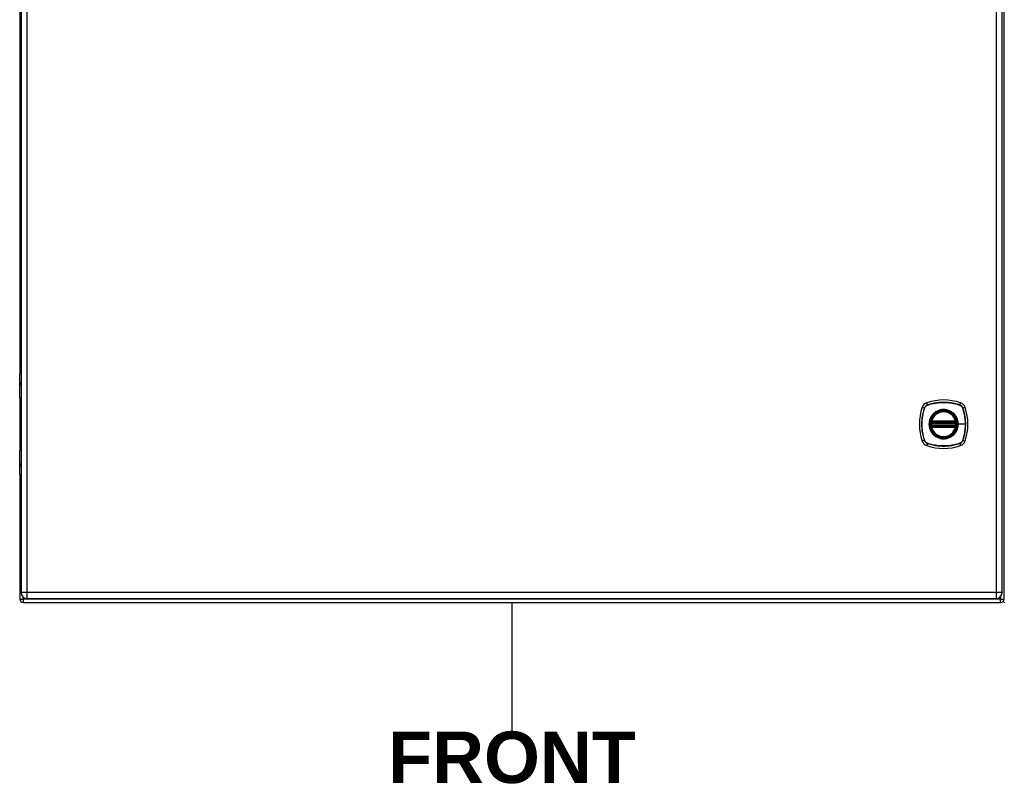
# Model space of a CAD drawing. Header units: inches. Extents: x 3 to 173, y 3 to 113.
# Tile 7 of 18: x 75 to 99, y 43 to 61. Entities that reach past the tile are written whole.
import ezdxf

# ---------------------------------------------------------------- set-up
doc = ezdxf.new("R2010")
doc.units = ezdxf.units.IN
doc.header["$LTSCALE"] = 10.4
doc.header["$MEASUREMENT"] = 0
doc.linetypes.add('CHAIN', pattern=[0.7087, 0.4724, -0.0591, 0.1181, -0.0591])
doc.layers.get('0').update_dxf_attribs({"lineweight": 25})
for name, color, linetype, lineweight in [('Sketch Geometry(ANSI)', 7, 'Continuous', 25), ('Symbols(ANSI)', 7, 'Continuous', 25), ('Visible Edges(ANSI)', 7, 'Continuous', 25), ('Visible Tangent Edges(ANSI)', 7, 'Continuous', 25), ('Work Point(ANSI)', 7, 'Continuous', 25)]:
    doc.layers.add(name, color=color, linetype=linetype, lineweight=lineweight)
doc.styles.add('Dimension-ANSI', font='arialbd.ttf')

# ---------------------------------------------------------------- blocks, each defined once
blk = doc.blocks.new('FRONT')
at = {"layer": 'Sketch Geometry(ANSI)'}
blk.add_line((0, 0.15), (0, -0.15), dxfattribs=at)
at = {"layer": 'Symbols(ANSI)', "color": 7, "insert": (0, -0.2119), "char_height": 0.12, "attachment_point": 5, "style": 'Dimension-ANSI'}
blk.add_mtext('\\fArial|b1|i0;FRONT', dxfattribs=at)

msp = doc.modelspace()

# ---------------------------------------------------------------- linework, layer by layer
at = {"layer": 'Visible Edges(ANSI)'}
for p, q in [((74.6879, 70.95339), (74.6879, 47.58069)), ((98.4652, 47.58069), (98.4652, 70.95339)), ((98.51526, 47.42113), (98.51526, 71.11294)), ((74.65644, 65.64029), (74.65644, 52.89378)), ((74.6536, 52.30242), (74.6536, 52.88362)), ((74.67317, 52.90319), (74.6879, 52.90319)), ((74.6879, 52.66053), (74.68473, 52.66053)), ((74.68473, 52.61748), (74.6879, 52.61748)), ((74.65644, 52.29342), (74.65644, 51.02767)), ((74.6879, 52.28676), (74.66925, 52.28676)), ((96.75452, 51.69968), (97.34463, 51.69968)), ((97.34463, 51.62141), (96.75452, 51.62141)), ((96.75861, 51.71938), (97.34055, 51.71938)), ((97.34055, 51.60171), (96.75861, 51.60171)), ((74.6536, 50.43747), (74.6536, 51.01867)), ((74.66925, 51.03433), (74.6879, 51.03433)), ((74.6879, 50.70361), (74.68473, 50.70361)), ((74.68473, 50.66056), (74.6879, 50.66056)), ((74.65644, 50.42731), (74.65644, 47.42113)), ((74.6879, 50.4179), (74.67317, 50.4179)), ((74.73995, 47.33762), (98.43176, 47.33762)), ((74.83304, 47.43555), (98.32006, 47.43555))]:
    msp.add_line(p, q, dxfattribs=at)
at = {"layer": 'Visible Edges(ANSI)', "flags": 128}
for points in [[(96.74295, 51.71342), (96.74294, 51.71337), (96.74292, 51.71321), (96.74287, 51.71295), (96.74281, 51.71258), (96.74273, 51.71211), (96.74264, 51.71155), (96.74253, 51.71089), (96.7424, 51.71013), (96.74227, 51.70928), (96.74212, 51.70834), (96.74196, 51.70733), (96.7418, 51.70623), (96.74163, 51.70507), (96.74145, 51.70383), (96.74127, 51.70253), (96.74109, 51.70117), (96.74091, 51.69976), (96.74073, 51.69831), (96.74055, 51.69682), (96.74038, 51.6953), (96.74021, 51.69375), (96.74004, 51.69218), (96.73988, 51.6906), (96.73973, 51.68902)], [(96.73973, 51.63207), (96.73988, 51.63048), (96.74004, 51.62889), (96.74021, 51.62731), (96.74038, 51.62576), (96.74055, 51.62423), (96.74073, 51.62274), (96.74091, 51.62129), (96.7411, 51.61988), (96.74128, 51.61853), (96.74146, 51.61723), (96.74163, 51.616), (96.7418, 51.61483), (96.74197, 51.61374), (96.74213, 51.61272), (96.74227, 51.61179), (96.74241, 51.61094), (96.74253, 51.61019), (96.74264, 51.60953), (96.74273, 51.60897), (96.74281, 51.6085), (96.74287, 51.60814), (96.74292, 51.60788), (96.74294, 51.60772), (96.74295, 51.60767)], [(97.35942, 51.68902), (97.35927, 51.6906), (97.35912, 51.69218), (97.35895, 51.69375), (97.35878, 51.6953), (97.35861, 51.69682), (97.35843, 51.69831), (97.35825, 51.69976), (97.35807, 51.70117), (97.35788, 51.70253), (97.3577, 51.70383), (97.35753, 51.70507), (97.35736, 51.70623), (97.35719, 51.70733), (97.35704, 51.70834), (97.35689, 51.70928), (97.35675, 51.71013), (97.35663, 51.71089), (97.35652, 51.71155), (97.35643, 51.71211), (97.35635, 51.71258), (97.35629, 51.71295), (97.35624, 51.71321), (97.35621, 51.71337), (97.3562, 51.71342)], [(97.3562, 51.60767), (97.35621, 51.60772), (97.35624, 51.60788), (97.35629, 51.60814), (97.35635, 51.6085), (97.35643, 51.60897), (97.35652, 51.60953), (97.35663, 51.61019), (97.35675, 51.61094), (97.35689, 51.61179), (97.35703, 51.61272), (97.35719, 51.61374), (97.35735, 51.61483), (97.35752, 51.616), (97.3577, 51.61723), (97.35788, 51.61853), (97.35806, 51.61988), (97.35824, 51.62129), (97.35842, 51.62274), (97.3586, 51.62423), (97.35878, 51.62576), (97.35895, 51.62731), (97.35912, 51.62889), (97.35927, 51.63048), (97.35942, 51.63207)]]:
    msp.add_lwpolyline(points, dxfattribs=at)
at = {"layer": 'Visible Edges(ANSI)'}
for radius in [0.318, 0.31311]:
    msp.add_circle((97.04958, 51.66055), radius, dxfattribs=at)
for centre, radius, start, end in [((74.67317, 52.88362), 0.01957, 90, 180), ((74.66925, 52.30242), 0.01566, 180, 270), ((97.7345, 51.66055), 1.272, 161.227837, 198.772163), ((96.69692, 52.01321), 0.17612, 108.772163, 161.227837), ((97.04958, 50.97562), 1.272, 71.227837, 108.772163), ((97.40224, 52.01321), 0.17612, 18.772163, 71.227837), ((96.36466, 51.66055), 1.272, 341.227837, 18.772163), ((97.04958, 51.66055), 0.31115, 13.634392, 166.365608), ((97.04958, 51.66055), 0.31115, 174.749905, 185.250095), ((96.75452, 51.71143), 0.01174, 170.215981, 270), ((96.75452, 51.60967), 0.01174, 90, 189.784019), ((97.04958, 51.66055), 0.31115, 166.365608, 170.215981), ((97.04958, 51.66055), 0.31115, 189.784019, 193.634392), ((96.75861, 51.73112), 0.01174, 166.365608, 270), ((96.75861, 51.58997), 0.01174, 90, 193.634392), ((97.04958, 51.66055), 0.31115, 193.634392, 346.365608), ((97.34055, 51.73112), 0.01174, 270, 13.634392), ((97.34055, 51.58997), 0.01174, 346.365608, 90), ((97.34463, 51.71143), 0.01174, 270, 9.784019), ((97.34463, 51.60967), 0.01174, 350.215981, 90), ((97.04958, 51.66055), 0.31115, 9.784019, 13.634392), ((97.04958, 51.66055), 0.31115, 346.365608, 350.215981), ((97.04958, 51.66055), 0.31115, 354.749905, 5.250095), ((96.69692, 51.30789), 0.17612, 198.772163, 251.227837), ((97.04958, 52.34547), 1.272, 251.227837, 288.772163), ((97.40224, 51.30789), 0.17612, 288.772163, 341.227837), ((74.66925, 51.01867), 0.01566, 90, 180), ((74.67317, 50.43747), 0.01957, 180, 270), ((74.83304, 47.58069), 0.14514, 180, 270), ((98.32006, 47.58069), 0.14514, 270, 0), ((74.73995, 47.42113), 0.08351, 180, 270), ((98.43176, 47.42113), 0.08351, 270, 0)]:
    msp.add_arc(centre, radius, start, end, dxfattribs=at)
at = {"layer": 'Visible Tangent Edges(ANSI)'}
for p, q in [((74.83304, 47.58069), (74.83304, 70.95339)), ((98.32006, 70.95339), (98.32006, 47.58069)), ((74.6879, 52.88362), (74.6536, 52.88362)), ((74.67613, 52.67032), (74.6879, 52.67032)), ((74.6879, 52.6077), (74.67613, 52.6077)), ((74.6536, 52.30242), (74.6879, 52.30242)), ((96.53016, 52.06988), (96.58476, 52.05133)), ((96.58666, 52.05021), (96.58681, 52.05064)), ((96.6588, 52.12537), (96.64024, 52.17996)), ((96.65948, 52.12332), (96.65991, 52.12347)), ((97.43924, 52.12347), (97.43968, 52.12332)), ((97.44036, 52.12537), (97.45892, 52.17996)), ((97.51235, 52.05064), (97.5125, 52.05021)), ((97.5144, 52.05133), (97.56899, 52.06988)), ((96.75143, 51.68794), (96.73973, 51.68902)), ((96.75143, 51.63315), (96.73973, 51.63207)), ((96.74888, 51.7124), (96.74295, 51.71342)), ((96.74295, 51.60767), (96.74888, 51.60869)), ((96.7472, 51.73389), (96.75861, 51.73112)), ((96.75861, 51.58997), (96.7472, 51.5872)), ((96.75143, 51.68794), (97.34773, 51.68794)), ((97.34773, 51.63315), (96.75143, 51.63315)), ((96.75452, 51.69968), (96.75452, 51.70971)), ((96.75452, 51.61138), (96.75452, 51.62141)), ((96.75861, 51.71938), (96.75861, 51.73112)), ((97.34055, 51.73112), (96.75861, 51.73112)), ((96.75861, 51.70953), (96.75861, 51.71938)), ((96.75861, 51.70953), (97.34055, 51.70953)), ((96.75861, 51.60171), (96.75861, 51.61156)), ((97.34055, 51.61156), (96.75861, 51.61156)), ((96.75861, 51.58997), (96.75861, 51.60171)), ((96.75861, 51.58997), (97.34055, 51.58997)), ((97.34055, 51.73112), (97.35196, 51.73389)), ((97.34055, 51.73112), (97.34055, 51.71938)), ((97.34055, 51.71938), (97.34055, 51.70953)), ((97.34055, 51.61156), (97.34055, 51.60171)), ((97.34055, 51.60171), (97.34055, 51.58997)), ((97.35196, 51.5872), (97.34055, 51.58997)), ((97.34463, 51.70971), (97.34463, 51.69968)), ((97.34463, 51.62141), (97.34463, 51.61138)), ((97.35942, 51.68902), (97.34773, 51.68794)), ((97.35942, 51.63207), (97.34773, 51.63315)), ((97.3562, 51.71342), (97.35028, 51.7124)), ((97.35028, 51.60869), (97.3562, 51.60767)), ((97.39965, 51.66055), (97.40436, 51.66055)), ((97.57729, 51.66055), (97.40436, 51.66055)), ((96.58476, 51.26976), (96.53016, 51.25121)), ((96.58681, 51.27045), (96.58666, 51.27088)), ((96.6588, 51.19572), (96.64024, 51.14113)), ((96.65991, 51.19762), (96.65948, 51.19777)), ((97.43968, 51.19777), (97.43924, 51.19762)), ((97.44036, 51.19572), (97.45892, 51.14113)), ((97.5125, 51.27088), (97.51235, 51.27045)), ((97.5144, 51.26976), (97.56899, 51.25121)), ((74.6879, 51.01867), (74.6536, 51.01867)), ((74.67613, 50.71339), (74.6879, 50.71339)), ((74.6879, 50.65077), (74.67613, 50.65077)), ((74.6536, 50.43747), (74.6879, 50.43747)), ((74.83304, 47.58069), (74.6879, 47.58069)), ((74.83304, 47.43555), (74.83304, 47.58069)), ((98.32006, 47.58069), (74.83304, 47.58069)), ((98.32006, 47.58069), (98.32006, 47.43555)), ((98.4652, 47.58069), (98.32006, 47.58069)), ((74.65644, 47.42113), (74.73995, 47.42113)), ((74.73995, 47.42113), (74.73995, 47.46933)), ((98.43176, 47.42113), (74.73995, 47.42113)), ((74.73995, 47.42113), (74.73995, 47.33762)), ((98.43176, 47.48801), (98.43176, 47.42113)), ((98.43176, 47.42113), (98.51526, 47.42113)), ((98.43176, 47.33762), (98.43176, 47.42113))]:
    msp.add_line(p, q, dxfattribs=at)
at = {"layer": 'Visible Tangent Edges(ANSI)', "flags": 128}
for points in [[(74.67613, 52.67032), (74.67402, 52.67009), (74.67203, 52.66938), (74.67019, 52.6682), (74.66852, 52.66652), (74.66702, 52.66436), (74.66571, 52.66173), (74.66461, 52.65868), (74.66371, 52.65523), (74.66302, 52.65145), (74.66253, 52.64743), (74.66224, 52.64324), (74.66214, 52.63897), (74.66224, 52.63469), (74.66254, 52.63051), (74.66303, 52.6265), (74.66373, 52.62274), (74.66463, 52.61929), (74.66573, 52.61623), (74.66704, 52.61363), (74.66855, 52.6115), (74.67022, 52.60984), (74.67206, 52.60865), (74.67403, 52.60794), (74.67613, 52.6077)], [(74.68473, 52.61748), (74.68275, 52.61765), (74.68088, 52.61814), (74.67914, 52.61895), (74.67755, 52.6201), (74.67612, 52.62156), (74.67488, 52.62335), (74.67384, 52.62545), (74.67298, 52.62782), (74.67232, 52.63041), (74.67185, 52.63317), (74.67157, 52.63604), (74.67148, 52.63898), (74.67157, 52.64192), (74.67184, 52.6448), (74.67231, 52.64756), (74.67297, 52.65016), (74.67382, 52.65253), (74.67486, 52.65463), (74.6761, 52.65644), (74.67752, 52.65793), (74.6791, 52.65908), (74.68085, 52.65989), (74.68274, 52.66038), (74.68473, 52.66053)], [(96.58476, 52.05133), (96.57458, 52.01983), (96.56525, 51.98801), (96.55678, 51.95591), (96.54919, 51.92354), (96.54247, 51.89096), (96.53664, 51.8582), (96.53171, 51.82528), (96.52768, 51.79226), (96.52455, 51.75917), (96.52232, 51.72604), (96.52099, 51.69292), (96.52056, 51.65983), (96.52103, 51.62675), (96.52239, 51.59366), (96.52465, 51.56062), (96.5278, 51.52766), (96.53184, 51.49481), (96.53677, 51.46209), (96.54258, 51.42952), (96.54928, 51.39713), (96.55685, 51.36493), (96.56529, 51.33296), (96.57459, 51.30123), (96.58476, 51.26976)], [(96.58666, 51.27088), (96.57643, 51.30223), (96.56706, 51.33384), (96.55855, 51.36571), (96.55091, 51.3978), (96.54415, 51.43009), (96.53828, 51.46257), (96.53329, 51.4952), (96.5292, 51.52796), (96.52601, 51.56085), (96.52372, 51.59381), (96.52234, 51.62682), (96.52187, 51.65983), (96.5223, 51.69285), (96.52365, 51.7259), (96.5259, 51.75895), (96.52907, 51.79196), (96.53315, 51.8249), (96.53814, 51.85772), (96.54403, 51.89039), (96.55082, 51.92288), (96.55848, 51.95513), (96.56702, 51.98713), (96.57642, 52.01883), (96.58666, 52.05021)], [(96.6588, 52.12537), (96.65454, 52.12385), (96.65034, 52.12217), (96.64621, 52.12033), (96.64215, 52.11833), (96.63817, 52.11618), (96.63428, 52.11387), (96.63049, 52.11142), (96.62678, 52.10882), (96.62319, 52.10608), (96.6197, 52.10321), (96.61632, 52.1002), (96.61306, 52.09706), (96.60992, 52.09381), (96.60692, 52.09043), (96.60404, 52.08694), (96.60131, 52.08334), (96.59871, 52.07963), (96.59626, 52.07584), (96.59395, 52.07195), (96.5918, 52.06797), (96.5898, 52.06391), (96.58795, 52.05978), (96.58627, 52.05559), (96.58476, 52.05133)], [(96.58681, 52.05064), (96.58834, 52.05481), (96.59003, 52.05891), (96.59187, 52.06294), (96.59386, 52.06691), (96.596, 52.07079), (96.59828, 52.07459), (96.6007, 52.0783), (96.60325, 52.08192), (96.60594, 52.08543), (96.60876, 52.08885), (96.61171, 52.09215), (96.61478, 52.09534), (96.61797, 52.09841), (96.62128, 52.10136), (96.62469, 52.10418), (96.62821, 52.10687), (96.63182, 52.10943), (96.63553, 52.11186), (96.63933, 52.11414), (96.64321, 52.11627), (96.64718, 52.11826), (96.65121, 52.1201), (96.65531, 52.12179), (96.65948, 52.12332)], [(97.44036, 52.12537), (97.40887, 52.13554), (97.37705, 52.14487), (97.34494, 52.15334), (97.31258, 52.16094), (97.27999, 52.16766), (97.24723, 52.17348), (97.21432, 52.17842), (97.1813, 52.18245), (97.1482, 52.18558), (97.11508, 52.18781), (97.08195, 52.18913), (97.04886, 52.18956), (97.01578, 52.18909), (96.9827, 52.18773), (96.94965, 52.18547), (96.91669, 52.18232), (96.88384, 52.17828), (96.85113, 52.17335), (96.81856, 52.16754), (96.78616, 52.16085), (96.75397, 52.15328), (96.72199, 52.14484), (96.69026, 52.13553), (96.6588, 52.12537)], [(96.65991, 52.12347), (96.69126, 52.1337), (96.72288, 52.14307), (96.75474, 52.15158), (96.78683, 52.15921), (96.81913, 52.16597), (96.8516, 52.17185), (96.88423, 52.17683), (96.917, 52.18092), (96.94988, 52.18411), (96.98285, 52.1864), (97.01585, 52.18778), (97.04886, 52.18825), (97.08188, 52.18782), (97.11493, 52.18648), (97.14798, 52.18422), (97.18099, 52.18105), (97.21393, 52.17697), (97.24675, 52.17198), (97.27942, 52.16609), (97.31191, 52.15931), (97.34417, 52.15164), (97.37616, 52.1431), (97.40787, 52.13371), (97.43924, 52.12347)], [(97.43968, 52.12332), (97.44384, 52.12178), (97.44794, 52.1201), (97.45198, 52.11826), (97.45594, 52.11627), (97.45982, 52.11413), (97.46362, 52.11185), (97.46733, 52.10943), (97.47095, 52.10687), (97.47447, 52.10418), (97.47788, 52.10136), (97.48118, 52.09841), (97.48437, 52.09534), (97.48744, 52.09215), (97.49039, 52.08885), (97.49322, 52.08543), (97.49591, 52.08192), (97.49847, 52.0783), (97.50089, 52.07459), (97.50317, 52.07079), (97.5053, 52.06691), (97.50729, 52.06295), (97.50913, 52.05891), (97.51082, 52.05481), (97.51235, 52.05064)], [(97.5144, 52.05133), (97.51289, 52.05559), (97.51121, 52.05979), (97.50937, 52.06392), (97.50737, 52.06797), (97.50521, 52.07195), (97.50291, 52.07584), (97.50045, 52.07964), (97.49785, 52.08334), (97.49511, 52.08694), (97.49224, 52.09043), (97.48923, 52.09381), (97.4861, 52.09706), (97.48284, 52.1002), (97.47946, 52.10321), (97.47597, 52.10608), (97.47237, 52.10882), (97.46867, 52.11141), (97.46487, 52.11387), (97.46098, 52.11617), (97.457, 52.11833), (97.45295, 52.12033), (97.44882, 52.12217), (97.44462, 52.12385), (97.44036, 52.12537)], [(97.5125, 52.05021), (97.51773, 52.03456), (97.52274, 52.01885), (97.52753, 52.00306), (97.53211, 51.9872), (97.53648, 51.97129), (97.54063, 51.95532), (97.54456, 51.93929), (97.54827, 51.92319), (97.55176, 51.90703), (97.55504, 51.89082), (97.55809, 51.87455), (97.56093, 51.85824), (97.56354, 51.84189), (97.56592, 51.8255), (97.56808, 51.80907), (97.57001, 51.79262), (97.57172, 51.77614), (97.57319, 51.75965), (97.57444, 51.74314), (97.57547, 51.72662), (97.57626, 51.7101), (97.57683, 51.69357), (97.57717, 51.67706), (97.57729, 51.66055)], [(97.5144, 51.26976), (97.52457, 51.30123), (97.53389, 51.33303), (97.54236, 51.36511), (97.54995, 51.39745), (97.55667, 51.43002), (97.5625, 51.46276), (97.56743, 51.49565), (97.57146, 51.52866), (97.5746, 51.56173), (97.57683, 51.59484), (97.57816, 51.62795), (97.57859, 51.66102), (97.57813, 51.69408), (97.57678, 51.72717), (97.57452, 51.76023), (97.57138, 51.79324), (97.56733, 51.82616), (97.56239, 51.85896), (97.55657, 51.89158), (97.54987, 51.92401), (97.5423, 51.95621), (97.53386, 51.98816), (97.52456, 52.01988), (97.5144, 52.05133)], [(96.77658, 51.88677), (96.76403, 51.87073), (96.75238, 51.85396), (96.7417, 51.8365), (96.73203, 51.81845), (96.7234, 51.79985), (96.71587, 51.78079), (96.70947, 51.76135), (96.70421, 51.7416), (96.70011, 51.72158), (96.69716, 51.70134), (96.69539, 51.68092), (96.6948, 51.6604), (96.6954, 51.63991), (96.69718, 51.61955), (96.70013, 51.59939), (96.70428, 51.57937), (96.70958, 51.55956), (96.71601, 51.54007), (96.72355, 51.52098), (96.73215, 51.5024), (96.74178, 51.48442), (96.75242, 51.46706), (96.76403, 51.45034), (96.77658, 51.43432)], [(97.39965, 51.66055), (97.38773, 51.56975), (97.3528, 51.48525), (97.29707, 51.41255), (97.22467, 51.3572), (97.14005, 51.32232), (97.04918, 51.31049), (96.95859, 51.32248), (96.87404, 51.35756), (96.80158, 51.41307), (96.74627, 51.48539), (96.71138, 51.5701), (96.69951, 51.66073), (96.71146, 51.75147), (96.74653, 51.83611), (96.80204, 51.90848), (96.87437, 51.96382), (96.95891, 51.99869), (97.04976, 52.01061), (97.14049, 51.99866), (97.22504, 51.96359), (97.29748, 51.90812), (97.35292, 51.83564), (97.38775, 51.7512), (97.39965, 51.66055)], [(96.82336, 51.93354), (96.82124, 51.93177), (96.81914, 51.92998), (96.81705, 51.92818), (96.81497, 51.92636), (96.81291, 51.92452), (96.81087, 51.92267), (96.80884, 51.9208), (96.80682, 51.91892), (96.80481, 51.91702), (96.80283, 51.91511), (96.80085, 51.91318), (96.79889, 51.91123), (96.79695, 51.90927), (96.79502, 51.9073), (96.79311, 51.90531), (96.79121, 51.90331), (96.78932, 51.90129), (96.78746, 51.89926), (96.7856, 51.89721), (96.78377, 51.89515), (96.78195, 51.89308), (96.78014, 51.89099), (96.77835, 51.88888), (96.77658, 51.88677)], [(97.2758, 51.93354), (97.25976, 51.94609), (97.24297, 51.95771), (97.2255, 51.96838), (97.20743, 51.97804), (97.18884, 51.98666), (97.1698, 51.9942), (97.1504, 52.00062), (97.13072, 52.00589), (97.11074, 52.00999), (97.09048, 52.01293), (97.07003, 52.01471), (97.0495, 52.01532), (97.02899, 52.01473), (97.00858, 52.01293), (96.9883, 52.00995), (96.96824, 52.0058), (96.94846, 52.00051), (96.92902, 51.9941), (96.91, 51.98659), (96.89145, 51.978), (96.87346, 51.96835), (96.85608, 51.9577), (96.83936, 51.94609), (96.82336, 51.93354)], [(97.32258, 51.88677), (97.3208, 51.88889), (97.31901, 51.89099), (97.31721, 51.89308), (97.31539, 51.89516), (97.31355, 51.89722), (97.31169, 51.89927), (97.30983, 51.9013), (97.30794, 51.90332), (97.30604, 51.90532), (97.30413, 51.90731), (97.3022, 51.90928), (97.30025, 51.91124), (97.2983, 51.91319), (97.29632, 51.91512), (97.29433, 51.91703), (97.29233, 51.91893), (97.29031, 51.92081), (97.28828, 51.92268), (97.28624, 51.92453), (97.28418, 51.92636), (97.2821, 51.92818), (97.28002, 51.92999), (97.27792, 51.93177), (97.2758, 51.93354)], [(97.40436, 51.66055), (97.40421, 51.67074), (97.40376, 51.68095), (97.40301, 51.69115), (97.40197, 51.70134), (97.40063, 51.71151), (97.39901, 51.72163), (97.39709, 51.73171), (97.39489, 51.74171), (97.3924, 51.75165), (97.38963, 51.76149), (97.38659, 51.77123), (97.38326, 51.78086), (97.37965, 51.7904), (97.37576, 51.79985), (97.37159, 51.80919), (97.36716, 51.81843), (97.36245, 51.82753), (97.35749, 51.83649), (97.35227, 51.84529), (97.34681, 51.85393), (97.3411, 51.86241), (97.33516, 51.87071), (97.32898, 51.87883), (97.32258, 51.88677)], [(96.7472, 51.73389), (96.74698, 51.73296), (96.74679, 51.73203), (96.74662, 51.73109), (96.74647, 51.73015), (96.74635, 51.7292), (96.74624, 51.72826), (96.74617, 51.72731), (96.74611, 51.72637), (96.74608, 51.72542), (96.74607, 51.72448), (96.74609, 51.72355), (96.74613, 51.72261), (96.7462, 51.72169), (96.7463, 51.72076), (96.74642, 51.71985), (96.74658, 51.71895), (96.74676, 51.71806), (96.74697, 51.71719), (96.74721, 51.71633), (96.74748, 51.7155), (96.74778, 51.71468), (96.74811, 51.71389), (96.74848, 51.71313), (96.74888, 51.7124)], [(96.74888, 51.60869), (96.74848, 51.60797), (96.74811, 51.6072), (96.74778, 51.60641), (96.74748, 51.6056), (96.74721, 51.60476), (96.74697, 51.6039), (96.74676, 51.60303), (96.74658, 51.60214), (96.74642, 51.60124), (96.7463, 51.60033), (96.7462, 51.59941), (96.74613, 51.59848), (96.74609, 51.59754), (96.74607, 51.59661), (96.74608, 51.59567), (96.74611, 51.59473), (96.74617, 51.59378), (96.74624, 51.59283), (96.74635, 51.59189), (96.74647, 51.59094), (96.74662, 51.59), (96.74679, 51.58906), (96.74698, 51.58813), (96.7472, 51.5872)], [(96.74888, 51.7124), (96.74907, 51.71224), (96.74926, 51.71209), (96.74946, 51.71193), (96.74966, 51.71178), (96.74987, 51.71164), (96.75008, 51.71149), (96.7503, 51.71135), (96.75052, 51.71122), (96.75075, 51.71109), (96.75098, 51.71096), (96.75121, 51.71084), (96.75145, 51.71072), (96.75169, 51.7106), (96.75194, 51.7105), (96.75218, 51.71039), (96.75244, 51.71029), (96.75269, 51.7102), (96.75295, 51.71011), (96.7532, 51.71003), (96.75346, 51.70995), (96.75373, 51.70988), (96.75399, 51.70982), (96.75426, 51.70976), (96.75452, 51.70971)], [(96.75452, 51.61138), (96.75426, 51.61133), (96.75399, 51.61127), (96.75373, 51.61121), (96.75346, 51.61114), (96.7532, 51.61106), (96.75294, 51.61098), (96.75269, 51.6109), (96.75243, 51.61081), (96.75218, 51.61071), (96.75193, 51.6106), (96.75169, 51.6105), (96.75145, 51.61038), (96.75121, 51.61027), (96.75098, 51.61014), (96.75075, 51.61001), (96.75052, 51.60988), (96.7503, 51.60974), (96.75008, 51.6096), (96.74987, 51.60946), (96.74966, 51.60931), (96.74946, 51.60916), (96.74926, 51.60901), (96.74907, 51.60885), (96.74888, 51.60869)], [(96.75143, 51.68794), (96.75157, 51.68871), (96.75172, 51.68947), (96.75188, 51.69022), (96.75204, 51.69096), (96.75221, 51.6917), (96.75238, 51.69241), (96.75256, 51.69311), (96.75273, 51.69379), (96.75291, 51.69444), (96.75308, 51.69507), (96.75325, 51.69566), (96.75341, 51.69623), (96.75357, 51.69675), (96.75372, 51.69724), (96.75386, 51.69769), (96.754, 51.6981), (96.75411, 51.69846), (96.75422, 51.69878), (96.75431, 51.69906), (96.75439, 51.69928), (96.75445, 51.69946), (96.75449, 51.69958), (96.75452, 51.69966), (96.75452, 51.69968)], [(96.75452, 51.62141), (96.75452, 51.62143), (96.75449, 51.62151), (96.75445, 51.62163), (96.75439, 51.62181), (96.75431, 51.62203), (96.75422, 51.6223), (96.75412, 51.62262), (96.754, 51.62298), (96.75387, 51.62339), (96.75373, 51.62384), (96.75358, 51.62433), (96.75342, 51.62485), (96.75325, 51.62541), (96.75309, 51.62601), (96.75291, 51.62663), (96.75274, 51.62728), (96.75256, 51.62796), (96.75239, 51.62866), (96.75222, 51.62937), (96.75205, 51.63011), (96.75188, 51.63086), (96.75172, 51.63162), (96.75157, 51.63238), (96.75143, 51.63315)], [(96.75452, 51.70971), (96.75469, 51.7097), (96.75486, 51.70968), (96.75503, 51.70967), (96.7552, 51.70966), (96.75537, 51.70965), (96.75554, 51.70963), (96.75571, 51.70962), (96.75588, 51.70961), (96.75605, 51.7096), (96.75622, 51.70959), (96.75639, 51.70959), (96.75656, 51.70958), (96.75673, 51.70957), (96.7569, 51.70956), (96.75707, 51.70956), (96.75724, 51.70955), (96.75741, 51.70955), (96.75758, 51.70954), (96.75775, 51.70954), (96.75792, 51.70954), (96.75809, 51.70954), (96.75827, 51.70953), (96.75844, 51.70953), (96.75861, 51.70953)], [(96.75861, 51.61156), (96.75844, 51.61156), (96.75827, 51.61156), (96.75809, 51.61155), (96.75792, 51.61155), (96.75775, 51.61155), (96.75758, 51.61155), (96.75741, 51.61154), (96.75724, 51.61154), (96.75707, 51.61153), (96.7569, 51.61153), (96.75673, 51.61152), (96.75656, 51.61151), (96.75639, 51.61151), (96.75622, 51.6115), (96.75605, 51.61149), (96.75588, 51.61148), (96.75571, 51.61147), (96.75554, 51.61146), (96.75537, 51.61145), (96.7552, 51.61143), (96.75503, 51.61142), (96.75486, 51.61141), (96.75469, 51.61139), (96.75452, 51.61138)], [(97.32258, 51.43432), (97.329, 51.44228), (97.33519, 51.45043), (97.34115, 51.45877), (97.34687, 51.46727), (97.35234, 51.47594), (97.35756, 51.48475), (97.36252, 51.49371), (97.36722, 51.50279), (97.37164, 51.51198), (97.37579, 51.5213), (97.37967, 51.53073), (97.38327, 51.54027), (97.38661, 51.54992), (97.38966, 51.55966), (97.39243, 51.5695), (97.39493, 51.57943), (97.39713, 51.58943), (97.39905, 51.59951), (97.40067, 51.60964), (97.402, 51.6198), (97.40303, 51.62998), (97.40377, 51.64018), (97.40421, 51.65037), (97.40436, 51.66055)], [(97.34055, 51.70953), (97.34072, 51.70953), (97.34089, 51.70953), (97.34106, 51.70954), (97.34123, 51.70954), (97.34141, 51.70954), (97.34158, 51.70954), (97.34175, 51.70955), (97.34192, 51.70955), (97.34209, 51.70956), (97.34226, 51.70956), (97.34243, 51.70957), (97.3426, 51.70958), (97.34277, 51.70959), (97.34294, 51.70959), (97.34311, 51.7096), (97.34328, 51.70961), (97.34345, 51.70962), (97.34362, 51.70963), (97.34379, 51.70965), (97.34396, 51.70966), (97.34413, 51.70967), (97.3443, 51.70968), (97.34447, 51.7097), (97.34463, 51.70971)], [(97.34463, 51.61138), (97.34447, 51.61139), (97.3443, 51.61141), (97.34413, 51.61142), (97.34396, 51.61143), (97.34379, 51.61145), (97.34362, 51.61146), (97.34345, 51.61147), (97.34328, 51.61148), (97.34311, 51.61149), (97.34294, 51.6115), (97.34277, 51.61151), (97.3426, 51.61151), (97.34243, 51.61152), (97.34226, 51.61153), (97.34209, 51.61153), (97.34192, 51.61154), (97.34175, 51.61154), (97.34158, 51.61155), (97.34141, 51.61155), (97.34123, 51.61155), (97.34106, 51.61155), (97.34089, 51.61156), (97.34072, 51.61156), (97.34055, 51.61156)], [(97.34463, 51.70971), (97.3449, 51.70976), (97.34517, 51.70982), (97.34543, 51.70988), (97.34569, 51.70995), (97.34596, 51.71003), (97.34621, 51.71011), (97.34647, 51.71019), (97.34672, 51.71029), (97.34698, 51.71038), (97.34722, 51.71049), (97.34747, 51.71059), (97.34771, 51.71071), (97.34795, 51.71083), (97.34818, 51.71095), (97.34841, 51.71108), (97.34864, 51.71121), (97.34886, 51.71135), (97.34908, 51.71149), (97.34929, 51.71163), (97.3495, 51.71178), (97.3497, 51.71193), (97.3499, 51.71208), (97.35009, 51.71224), (97.35028, 51.7124)], [(97.34463, 51.69968), (97.34464, 51.69966), (97.34467, 51.69958), (97.34471, 51.69946), (97.34477, 51.69928), (97.34485, 51.69906), (97.34494, 51.69878), (97.34504, 51.69846), (97.34516, 51.6981), (97.34529, 51.69769), (97.34543, 51.69724), (97.34558, 51.69675), (97.34574, 51.69623), (97.34591, 51.69566), (97.34608, 51.69507), (97.34625, 51.69444), (97.34643, 51.69379), (97.3466, 51.69311), (97.34677, 51.69241), (97.34695, 51.6917), (97.34711, 51.69096), (97.34728, 51.69022), (97.34744, 51.68947), (97.34759, 51.68871), (97.34773, 51.68794)], [(97.34773, 51.63315), (97.34759, 51.63238), (97.34744, 51.63162), (97.34728, 51.63086), (97.34711, 51.63011), (97.34694, 51.62937), (97.34677, 51.62866), (97.3466, 51.62796), (97.34642, 51.62728), (97.34625, 51.62663), (97.34607, 51.62601), (97.3459, 51.62541), (97.34574, 51.62485), (97.34558, 51.62433), (97.34543, 51.62384), (97.34529, 51.62339), (97.34516, 51.62298), (97.34504, 51.62262), (97.34494, 51.6223), (97.34485, 51.62203), (97.34477, 51.62181), (97.34471, 51.62163), (97.34467, 51.62151), (97.34464, 51.62143), (97.34463, 51.62141)], [(97.35028, 51.60869), (97.35009, 51.60885), (97.3499, 51.60901), (97.3497, 51.60916), (97.3495, 51.60931), (97.34929, 51.60945), (97.34908, 51.6096), (97.34886, 51.60974), (97.34864, 51.60987), (97.34841, 51.61), (97.34818, 51.61013), (97.34795, 51.61025), (97.34771, 51.61037), (97.34747, 51.61049), (97.34722, 51.6106), (97.34697, 51.6107), (97.34672, 51.6108), (97.34647, 51.61089), (97.34621, 51.61098), (97.34595, 51.61106), (97.34569, 51.61114), (97.34543, 51.61121), (97.34517, 51.61127), (97.3449, 51.61133), (97.34463, 51.61138)], [(97.35028, 51.7124), (97.35068, 51.71313), (97.35104, 51.71389), (97.35138, 51.71468), (97.35168, 51.7155), (97.35195, 51.71633), (97.35219, 51.71719), (97.3524, 51.71806), (97.35258, 51.71895), (97.35273, 51.71985), (97.35286, 51.72076), (97.35295, 51.72169), (97.35302, 51.72261), (97.35307, 51.72355), (97.35309, 51.72449), (97.35308, 51.72542), (97.35305, 51.72637), (97.35299, 51.72731), (97.35291, 51.72826), (97.35281, 51.7292), (97.35269, 51.73015), (97.35254, 51.73109), (97.35237, 51.73203), (97.35218, 51.73296), (97.35196, 51.73389)], [(97.35196, 51.5872), (97.35218, 51.58813), (97.35237, 51.58906), (97.35254, 51.59), (97.35269, 51.59094), (97.35281, 51.59189), (97.35291, 51.59283), (97.35299, 51.59378), (97.35305, 51.59473), (97.35308, 51.59567), (97.35309, 51.59661), (97.35307, 51.59754), (97.35302, 51.59848), (97.35295, 51.59941), (97.35286, 51.60033), (97.35273, 51.60124), (97.35258, 51.60214), (97.3524, 51.60303), (97.35219, 51.6039), (97.35195, 51.60476), (97.35168, 51.6056), (97.35138, 51.60641), (97.35104, 51.6072), (97.35068, 51.60797), (97.35028, 51.60869)], [(97.57729, 51.66055), (97.57717, 51.64407), (97.57683, 51.62759), (97.57627, 51.61109), (97.57548, 51.59459), (97.57446, 51.57809), (97.57321, 51.5616), (97.57173, 51.54511), (97.57003, 51.52864), (97.5681, 51.51219), (97.56594, 51.49576), (97.56356, 51.47937), (97.56095, 51.463), (97.55812, 51.44667), (97.55506, 51.43039), (97.55179, 51.41415), (97.54829, 51.39797), (97.54457, 51.38184), (97.54063, 51.36577), (97.53647, 51.34977), (97.5321, 51.33384), (97.52752, 51.31798), (97.52272, 51.30219), (97.51774, 51.28657), (97.5125, 51.27088)], [(96.77658, 51.43432), (96.77835, 51.43221), (96.78014, 51.4301), (96.78194, 51.42802), (96.78376, 51.42594), (96.7856, 51.42388), (96.78745, 51.42184), (96.78932, 51.41981), (96.7912, 51.41779), (96.7931, 51.41579), (96.79501, 51.4138), (96.79694, 51.41183), (96.79888, 51.40987), (96.80084, 51.40792), (96.80281, 51.40599), (96.8048, 51.40408), (96.80681, 51.40218), (96.80882, 51.4003), (96.81086, 51.39843), (96.8129, 51.39658), (96.81497, 51.39474), (96.81704, 51.39292), (96.81913, 51.39111), (96.82124, 51.38932), (96.82336, 51.38755)], [(96.82336, 51.38755), (96.83941, 51.37499), (96.85621, 51.36337), (96.87368, 51.35272), (96.89174, 51.34307), (96.91032, 51.33446), (96.92935, 51.32693), (96.94876, 51.3205), (96.96848, 51.31521), (96.98842, 51.3111), (97.00861, 51.30816), (97.02902, 51.30638), (97.04954, 51.30578), (97.07007, 51.30637), (97.0905, 51.30814), (97.11077, 51.31111), (97.13082, 51.31524), (97.15059, 51.32052), (97.17002, 51.32693), (97.18905, 51.33444), (97.20762, 51.34305), (97.22566, 51.35272), (97.24307, 51.36338), (97.25979, 51.375), (97.2758, 51.38755)], [(97.2758, 51.38755), (97.27791, 51.38932), (97.28001, 51.3911), (97.2821, 51.3929), (97.28417, 51.39472), (97.28622, 51.39655), (97.28827, 51.3984), (97.2903, 51.40026), (97.29231, 51.40214), (97.29431, 51.40404), (97.2963, 51.40595), (97.29827, 51.40788), (97.30023, 51.40982), (97.30217, 51.41178), (97.3041, 51.41375), (97.30602, 51.41574), (97.30792, 51.41775), (97.3098, 51.41977), (97.31167, 51.4218), (97.31353, 51.42385), (97.31537, 51.42591), (97.31719, 51.42799), (97.319, 51.43009), (97.3208, 51.4322), (97.32258, 51.43432)], [(96.58476, 51.26976), (96.58627, 51.2655), (96.58795, 51.2613), (96.58979, 51.25717), (96.59179, 51.25312), (96.59394, 51.24914), (96.59625, 51.24525), (96.59871, 51.24145), (96.6013, 51.23775), (96.60404, 51.23415), (96.60692, 51.23066), (96.60993, 51.22729), (96.61306, 51.22403), (96.61632, 51.22089), (96.6197, 51.21788), (96.62319, 51.21501), (96.62679, 51.21227), (96.63049, 51.20968), (96.63429, 51.20722), (96.63818, 51.20492), (96.64215, 51.20276), (96.64621, 51.20076), (96.65034, 51.19892), (96.65454, 51.19724), (96.6588, 51.19572)], [(96.65948, 51.19777), (96.65532, 51.19931), (96.65121, 51.20099), (96.64718, 51.20284), (96.64322, 51.20483), (96.63934, 51.20696), (96.63554, 51.20924), (96.63183, 51.21166), (96.62821, 51.21422), (96.62469, 51.21691), (96.62128, 51.21973), (96.61797, 51.22268), (96.61479, 51.22575), (96.61171, 51.22894), (96.60877, 51.23224), (96.60594, 51.23566), (96.60325, 51.23917), (96.60069, 51.24279), (96.59827, 51.2465), (96.59599, 51.2503), (96.59385, 51.25418), (96.59186, 51.25814), (96.59003, 51.26218), (96.58834, 51.26628), (96.58681, 51.27045)], [(96.6588, 51.19572), (96.69029, 51.18555), (96.72211, 51.17622), (96.75422, 51.16775), (96.78658, 51.16015), (96.81916, 51.15343), (96.85193, 51.14761), (96.88484, 51.14267), (96.91786, 51.13864), (96.95096, 51.13551), (96.98408, 51.13329), (97.01721, 51.13196), (97.0503, 51.13153), (97.08338, 51.132), (97.11646, 51.13336), (97.1495, 51.13562), (97.18246, 51.13877), (97.21531, 51.14281), (97.24803, 51.14774), (97.2806, 51.15355), (97.313, 51.16024), (97.34519, 51.16781), (97.37716, 51.17625), (97.4089, 51.18556), (97.44036, 51.19572)], [(97.43924, 51.19762), (97.4079, 51.18739), (97.37628, 51.17802), (97.34442, 51.16951), (97.31233, 51.16188), (97.28003, 51.15512), (97.24756, 51.14924), (97.21493, 51.14426), (97.18216, 51.14017), (97.14928, 51.13698), (97.11631, 51.13469), (97.0833, 51.13331), (97.05029, 51.13284), (97.01728, 51.13327), (96.98423, 51.13462), (96.95118, 51.13687), (96.91817, 51.14004), (96.88523, 51.14412), (96.85241, 51.14911), (96.81973, 51.155), (96.78725, 51.16178), (96.75499, 51.16945), (96.72299, 51.17799), (96.69129, 51.18738), (96.65991, 51.19762)], [(97.51235, 51.27045), (97.51082, 51.26628), (97.50913, 51.26218), (97.50729, 51.25815), (97.5053, 51.25419), (97.50316, 51.2503), (97.50088, 51.2465), (97.49846, 51.24279), (97.49591, 51.23918), (97.49322, 51.23566), (97.49039, 51.23224), (97.48745, 51.22894), (97.48437, 51.22575), (97.48118, 51.22268), (97.47788, 51.21973), (97.47447, 51.21691), (97.47095, 51.21422), (97.46734, 51.21166), (97.46363, 51.20924), (97.45983, 51.20696), (97.45594, 51.20482), (97.45198, 51.20283), (97.44795, 51.20099), (97.44384, 51.19931), (97.43968, 51.19777)], [(97.44036, 51.19572), (97.44462, 51.19724), (97.44882, 51.19892), (97.45295, 51.20076), (97.45701, 51.20276), (97.46098, 51.20491), (97.46487, 51.20722), (97.46867, 51.20967), (97.47237, 51.21227), (97.47597, 51.21501), (97.47946, 51.21789), (97.48284, 51.22089), (97.4861, 51.22403), (97.48923, 51.22729), (97.49224, 51.23066), (97.49512, 51.23415), (97.49785, 51.23775), (97.50045, 51.24146), (97.5029, 51.24526), (97.50521, 51.24915), (97.50736, 51.25312), (97.50936, 51.25718), (97.5112, 51.26131), (97.51288, 51.2655), (97.5144, 51.26976)], [(74.67613, 50.71339), (74.67403, 50.71315), (74.67206, 50.71243), (74.67023, 50.71123), (74.66855, 50.70957), (74.66704, 50.70744), (74.66573, 50.70485), (74.66463, 50.70181), (74.66373, 50.69837), (74.66304, 50.6946), (74.66254, 50.69058), (74.66224, 50.68639), (74.66214, 50.68212), (74.66224, 50.67785), (74.66253, 50.67367), (74.66302, 50.66964), (74.66371, 50.66586), (74.66461, 50.66241), (74.66572, 50.65936), (74.66702, 50.65674), (74.66852, 50.65458), (74.67019, 50.6529), (74.67203, 50.65171), (74.67402, 50.651), (74.67613, 50.65077)], [(74.68473, 50.66056), (74.68274, 50.66072), (74.68085, 50.6612), (74.6791, 50.66202), (74.67752, 50.66317), (74.6761, 50.66466), (74.67487, 50.66646), (74.67382, 50.66856), (74.67297, 50.67093), (74.67231, 50.67353), (74.67185, 50.6763), (74.67157, 50.67918), (74.67148, 50.68211), (74.67157, 50.68505), (74.67186, 50.68792), (74.67233, 50.69069), (74.67299, 50.69328), (74.67384, 50.69565), (74.67488, 50.69774), (74.67612, 50.69951), (74.67755, 50.70098), (74.67914, 50.70212), (74.68088, 50.70295), (74.68275, 50.70344), (74.68473, 50.70361)]]:
    msp.add_lwpolyline(points, dxfattribs=at)
at = {"layer": 'Visible Tangent Edges(ANSI)'}
for radius in [0.34432, 0.3402, 0.32348, 0.32229]:
    msp.add_circle((97.04958, 51.66055), radius, dxfattribs=at)
for start, end in [(13.634392, 166.365608), (174.749905, 185.250095), (193.634392, 346.365608), (354.749905, 5.250095)]:
    msp.add_arc((97.04958, 51.66055), 0.29941, start, end, dxfattribs=at)
for centre, major_axis, ratio, start_param, end_param in [((74.68473, 52.67032), (0, -0.00978), 0.87913919, 4.71238898, 6.28318531), ((74.68473, 52.6077), (0, 0.00978), 0.87913919, 0, 1.57079633), ((96.58938, 52.04976), (0.00928, -0.0031), 0.00289316, 1.85298049, 2.09362679), ((96.66037, 52.12074), (-0.0031, 0.00928), 0.00289316, 1.04796587, 1.28861216), ((97.43879, 52.12074), (-0.0031, -0.00928), 0.00289316, 1.85298049, 2.09362679), ((97.50978, 52.04976), (-0.00928, -0.0031), 0.00289316, 4.18955852, 4.43020481), ((96.74323, 51.71337), (0.00769, 0.00888), 0.4316737, 4.96723023, 6.28318531), ((96.74323, 51.60772), (0.00769, -0.00888), 0.4316737, 0, 1.31595508), ((96.75452, 51.708), (0.00204, 0.01156), 0.02563814, 0, 1.42658139), ((96.75452, 51.61309), (0.00204, -0.01156), 0.02563814, 4.85660392, 6.28318531), ((97.34463, 51.708), (-0.00204, 0.01156), 0.02563814, 4.85660392, 6.28318531), ((97.34463, 51.61309), (-0.00204, -0.01156), 0.02563814, 0, 1.42658139), ((97.35592, 51.71337), (-0.00769, 0.00888), 0.4316737, 0, 1.31595508), ((97.35592, 51.60772), (-0.00769, -0.00888), 0.4316737, 4.96723023, 6.28318531), ((96.58938, 51.27134), (0.00928, 0.0031), 0.00289316, 4.18955852, 4.43020481), ((96.66037, 51.20035), (0.0031, 0.00928), 0.00289316, 1.85298049, 2.09362679), ((97.43879, 51.20035), (-0.0031, 0.00928), 0.00289316, 4.18955852, 4.43020481), ((97.50978, 51.27134), (-0.00928, 0.0031), 0.00289316, 1.85298049, 2.09362679), ((74.68473, 50.71339), (0, -0.00978), 0.87913919, 4.71238898, 6.28318531), ((74.68473, 50.65077), (0, 0.00978), 0.87913919, 0, 1.57079633)]:
    msp.add_ellipse(centre, major_axis=major_axis, ratio=ratio, start_param=start_param, end_param=end_param, dxfattribs=at)
at = {"layer": 'Work Point(ANSI)', "linetype": 'CHAIN', "ltscale": 0.000455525}
for p, q in [((86.59105, 47.33762), (86.58065, 47.33762)), ((86.58585, 47.34282), (86.58585, 47.33242)), ((98.52046, 47.33762), (98.51006, 47.33762)), ((98.51526, 47.34282), (98.51526, 47.33242))]:
    msp.add_line(p, q, dxfattribs=at)

# ---------------------------------------------------------------- block references
at = {"xscale": 10.4, "yscale": 10.4, "zscale": 10.4}
msp.add_blockref('FRONT', (86.58585, 45.78172), dxfattribs=at)

doc.saveas('drawing.dxf')
